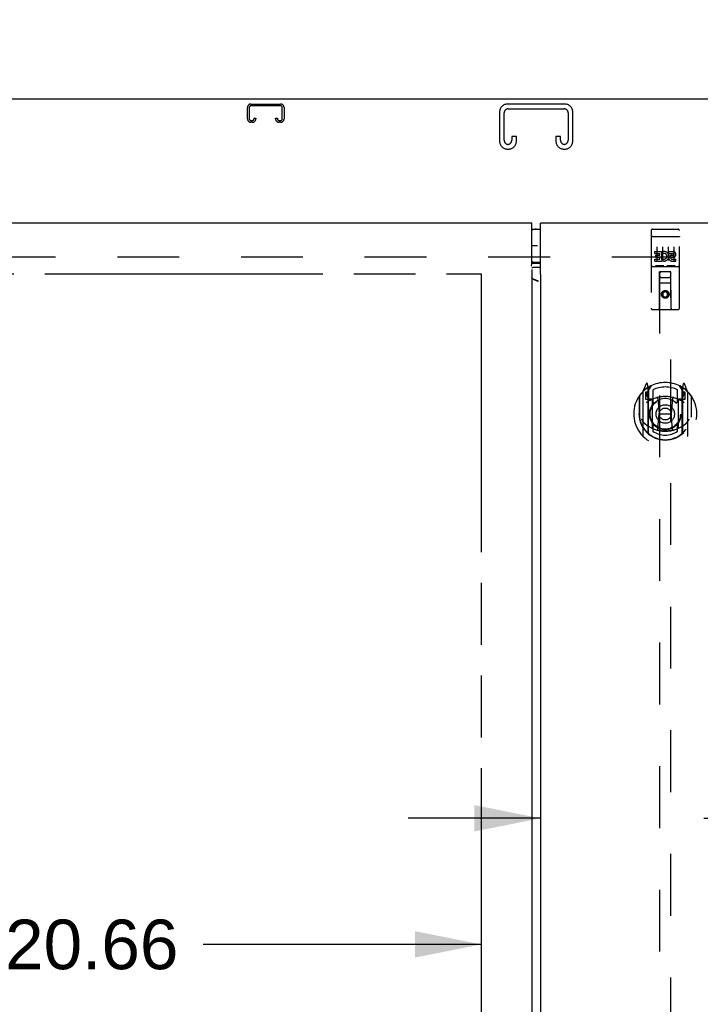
# Model space of a CAD drawing. Header units: inches. Extents: x 0 to 249, y 0 to 161.
# Tile 10 of 22: x 76 to 92, y 99 to 120. Entities that reach past the tile are written whole.
import ezdxf

# ---------------------------------------------------------------- set-up
doc = ezdxf.new("R2010")
doc.units = ezdxf.units.IN
doc.header["$LTSCALE"] = 13.713587
doc.header["$MEASUREMENT"] = 0
doc.linetypes.add('HIDDEN', pattern=[0.2, 0.1, -0.1])
doc.linetypes.add('PHANTOM', pattern=[0.8, 0.45, -0.05, 0.1, -0.05, 0.1, -0.05])
doc.layers.get('0').update_dxf_attribs({"linetype": 'CONTINUOUS'})
for name, color, linetype in [('02___PRT_ALL_AXES', 7, 'CONTINUOUS'), ('AVAILABLE_DOOR_SPACE', 7, 'CONTINUOUS'), ('DEFAULT_2', 8, 'HIDDEN'), ('DIMENSIONS', 7, 'CONTINUOUS'), ('GASKET', 7, 'CONTINUOUS')]:
    doc.layers.add(name, color=color, linetype=linetype)
doc.styles.get("Standard").update_dxf_attribs({"font": 'arial.ttf'})
doc.dimstyles.new('DIMSTYLE_1', dxfattribs={"dimtxt": 1.10002, "dimasz": 1.466694, "dimexe": 0.09, "dimexo": 0.07, "dimgap": 0.0375, "dimtad": 0, "dimtih": 1, "dimtoh": 1, "dimzin": 4, "dimdsep": 46, "dimtxsty": 'Standard', "dimblk": '_FILLED', "dimblk1": '_FILLED', "dimblk2": '_FILLED', "dimcen": 0.09, "dimazin": 1, "dimtfac": 1, "dimtdec": 3, "dimtofl": 0, "dimtmove": 0, "dimatfit": 3, "dimldrblk": '_FILLED', "dimfxl": 1, "dimtolj": 1, "dimtzin": 4, "dimarcsym": 0})

# ---------------------------------------------------------------- blocks, each defined once
blk = doc.blocks.new('_FILLED')
at = {"color": 0, "linetype": 'ByBlock'}
blk.add_solid([(0, 0), (-1, 0.2), (-1, -0.2)], dxfattribs=at)
blk = doc.blocks.new('*D11')
at = {"layer": 'DIMENSIONS', "color": 2, "linetype": 'Continuous'}
for p, q in [((73.952, 114.757), (73.952, 85.732)), ((73.952, 54.507), (73.952, 81.882))]:
    blk.add_line(p, q, dxfattribs=at)
at = {"layer": 'DIMENSIONS', "color": 2, "linetype": 'Continuous', "xscale": 1.4666938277, "yscale": 1.4666938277, "zscale": 1.4666938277}
for p, rotation in [((73.952, 114.757), 90), ((73.952, 54.507), 270)]:
    blk.add_blockref('_FILLED', p, dxfattribs=dict(at, rotation=rotation))
at = {"layer": 'DIMENSIONS', "color": 2, "linetype": 'Continuous', "insert": (73.952, 85.182), "char_height": 1.1, "width": 3.84394, "attachment_point": 2, "line_spacing_factor": 0.9}
blk.add_mtext('60.25\\Ptyp.', dxfattribs=at)
blk = doc.blocks.new('*D20')
at = {"layer": 'DIMENSIONS', "color": 2, "linetype": 'Continuous'}
for p, q in [((88.039, 102.677), (85.106, 102.677)), ((91.664, 102.677), (94.498, 102.677))]:
    blk.add_line(p, q, dxfattribs=at)
at = {"layer": 'DIMENSIONS', "color": 2, "linetype": 'Continuous', "xscale": 1.4666938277, "yscale": 1.4666938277, "zscale": 1.4666938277}
blk.add_blockref('_FILLED', (88.039, 102.677), dxfattribs=at)
at = {"layer": 'DIMENSIONS', "color": 2, "linetype": 'Continuous', "xscale": 1.4666938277, "yscale": 1.4666938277, "zscale": 1.4666938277, "rotation": 180}
blk.add_blockref('_FILLED', (91.664, 102.677), dxfattribs=at)
at = {"layer": 'DIMENSIONS', "color": 2, "linetype": 'Continuous', "insert": (95.048, 103.227), "char_height": 1.1, "width": 2.98927, "attachment_point": 1, "line_spacing_factor": 0.9}
blk.add_mtext('3.63', dxfattribs=at)
blk = doc.blocks.new('*D24')
at = {"layer": 'DIMENSIONS', "color": 2, "linetype": 'Continuous'}
for p, q in [((73.952, 119.83), (72.668, 119.83)), ((73.952, 115.882), (73.952, 119.83)), ((73.952, 114.757), (73.952, 111.824))]:
    blk.add_line(p, q, dxfattribs=at)
at = {"layer": 'DIMENSIONS', "color": 2, "linetype": 'Continuous', "xscale": 1.4666938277, "yscale": 1.4666938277, "zscale": 1.4666938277}
for p, rotation in [((73.952, 115.882), 270), ((73.952, 114.757), 90)]:
    blk.add_blockref('_FILLED', p, dxfattribs=dict(at, rotation=rotation))
at = {"layer": 'DIMENSIONS', "color": 2, "linetype": 'Continuous', "insert": (72.118, 120.38), "char_height": 1.1, "width": 2.98927, "attachment_point": 3, "line_spacing_factor": 0.9}
blk.add_mtext('1.13', dxfattribs=at)
blk = doc.blocks.new('*D27')
at = {"layer": 'DIMENSIONS', "color": 2, "linetype": 'Continuous'}
for p, q in [((66.071, 99.879), (75.614, 99.879)), ((86.727, 99.879), (80.558, 99.879))]:
    blk.add_line(p, q, dxfattribs=at)
at = {"layer": 'DIMENSIONS', "color": 2, "linetype": 'Continuous', "xscale": 1.4666938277, "yscale": 1.4666938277, "zscale": 1.4666938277, "rotation": 180}
blk.add_blockref('_FILLED', (66.071, 99.879), dxfattribs=at)
at = {"layer": 'DIMENSIONS', "color": 2, "linetype": 'Continuous', "xscale": 1.4666938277, "yscale": 1.4666938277, "zscale": 1.4666938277}
blk.add_blockref('_FILLED', (86.727, 99.879), dxfattribs=at)
at = {"layer": 'DIMENSIONS', "color": 2, "linetype": 'Continuous', "insert": (78.086, 100.429), "char_height": 1.1, "width": 3.84394, "attachment_point": 2, "line_spacing_factor": 0.9}
blk.add_mtext('20.66', dxfattribs=at)
blk = doc.blocks.new('*D28')
at = {"layer": 'DIMENSIONS', "color": 2, "linetype": 'Continuous'}
for p, q in [((86.727, 97.58), (84.182, 97.58)), ((87.852, 97.58), (90.785, 97.58))]:
    blk.add_line(p, q, dxfattribs=at)
at = {"layer": 'DIMENSIONS', "color": 2, "linetype": 'Continuous', "xscale": 1.4666938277, "yscale": 1.4666938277, "zscale": 1.4666938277}
blk.add_blockref('_FILLED', (86.727, 97.58), dxfattribs=at)
at = {"layer": 'DIMENSIONS', "color": 2, "linetype": 'Continuous', "xscale": 1.4666938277, "yscale": 1.4666938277, "zscale": 1.4666938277, "rotation": 180}
blk.add_blockref('_FILLED', (87.852, 97.58), dxfattribs=at)
at = {"layer": 'DIMENSIONS', "color": 2, "linetype": 'Continuous', "insert": (83.632, 98.13), "char_height": 1.1, "width": 2.98927, "attachment_point": 3, "line_spacing_factor": 0.9}
blk.add_mtext('1.13', dxfattribs=at)

msp = doc.modelspace()

# ---------------------------------------------------------------- linework, layer by layer
at = {"color": 3, "linetype": 'Continuous'}
for p, q in [((111.894, 118.632), (63.998, 118.632)), ((87.852, 115.882), (64.321, 115.882)), ((87.852, 114.992), (87.852, 115.882)), ((88.039, 114.781), (88.039, 115.882)), ((111.571, 115.882), (88.039, 115.882)), ((87.852, 114.858), (87.852, 54.406)), ((88.039, 114.897), (87.875, 114.897)), ((88.039, 114.723), (88.039, 54.541)), ((88.046, 114.723), (88.039, 114.723)), ((88.046, 114.723), (88.05, 114.728)), ((87.938, 114.613), (87.946, 114.616)), ((87.946, 114.61), (87.954, 114.613))]:
    msp.add_line(p, q, dxfattribs=at)
at = {"color": 7, "linetype": 'Continuous'}
for p, q in [((87.852, 115.752), (88.039, 115.752)), ((88.039, 115.012), (87.852, 115.012)), ((87.852, 114.995), (87.854, 114.995)), ((87.875, 114.996), (88.039, 114.996)), ((87.919, 114.62), (87.924, 114.626)), ((87.959, 114.605), (87.966, 114.607))]:
    msp.add_line(p, q, dxfattribs=at)
at = {"color": 3, "linetype": 'Continuous'}
for points in [[(87.842, 114.937), (87.84, 114.94), (87.84, 114.941), (87.839, 114.941), (87.839, 114.942), (87.839, 114.943), (87.839, 114.943), (87.839, 114.944), (87.839, 114.944), (87.84, 114.945), (87.84, 114.945), (87.841, 114.946), (87.841, 114.947), (87.842, 114.949), (87.843, 114.95), (87.844, 114.952), (87.844, 114.954), (87.845, 114.956), (87.846, 114.958), (87.846, 114.961), (87.847, 114.963), (87.848, 114.967), (87.849, 114.97), (87.849, 114.974), (87.85, 114.978), (87.851, 114.982), (87.851, 114.987), (87.852, 114.992)], [(87.845, 114.933), (87.844, 114.935), (87.842, 114.937)], [(87.875, 114.897), (87.87, 114.897), (87.865, 114.896), (87.859, 114.896), (87.854, 114.896), (87.85, 114.895)], [(88.05, 114.728), (88.051, 114.729), (88.052, 114.73), (88.052, 114.731), (88.053, 114.732), (88.053, 114.732), (88.053, 114.733), (88.053, 114.733), (88.052, 114.734), (88.052, 114.734), (88.052, 114.735), (88.051, 114.735), (88.051, 114.736), (88.05, 114.737), (88.049, 114.738), (88.049, 114.739), (88.048, 114.741), (88.048, 114.742), (88.047, 114.744), (88.046, 114.746), (88.046, 114.748), (88.045, 114.75), (88.044, 114.753), (88.044, 114.756), (88.043, 114.758), (88.043, 114.761), (88.042, 114.764), (88.041, 114.767), (88.041, 114.77), (88.04, 114.773), (88.04, 114.777), (88.039, 114.781)], [(87.865, 114.648), (87.861, 114.651), (87.858, 114.655), (87.855, 114.658), (87.853, 114.661), (87.852, 114.665), (87.852, 114.668)], [(87.994, 114.593), (87.976, 114.602), (87.958, 114.611), (87.94, 114.619), (87.922, 114.627), (87.904, 114.635), (87.886, 114.641), (87.867, 114.647), (87.864, 114.648)], [(87.994, 114.593), (87.974, 114.6), (87.964, 114.603), (87.954, 114.607), (87.945, 114.61), (87.935, 114.614), (87.926, 114.617), (87.917, 114.62), (87.909, 114.624), (87.901, 114.627), (87.894, 114.631), (87.887, 114.634), (87.88, 114.638), (87.875, 114.641), (87.869, 114.644), (87.865, 114.648)]]:
    msp.add_lwpolyline(points, dxfattribs=at)
at = {"color": 7, "linetype": 'Continuous'}
msp.add_lwpolyline([(87.854, 114.995), (87.859, 114.996), (87.865, 114.996), (87.87, 114.996), (87.875, 114.996)], dxfattribs=at)
for centre, start, end in [((87.949, 115.572), 90, 122.8107), ((87.949, 115.192), 237.1893, 270)]:
    msp.add_arc(centre, 0.18, start, end, dxfattribs=at)
at = {"layer": '02___PRT_ALL_AXES', "color": 8, "linetype": 'HIDDEN'}
for p, q in [((90.528, 115.749), (91.093, 115.749)), ((90.579, 115.214), (90.579, 115.256)), ((90.579, 115.256), (90.735, 115.256)), ((90.579, 115.214), (90.692, 115.214)), ((90.6, 115.129), (90.6, 115.172)), ((90.6, 115.172), (90.692, 115.172)), ((90.692, 115.172), (90.692, 115.214)), ((90.735, 115.079), (90.735, 115.256)), ((90.759, 115.208), (90.742, 115.247)), ((90.891, 115.214), (90.891, 115.256)), ((90.891, 115.256), (90.983, 115.256)), ((90.891, 115.214), (90.983, 115.214)), ((90.955, 115.17), (90.983, 115.17)), ((90.579, 115.043), (90.579, 115.086)), ((90.579, 115.086), (90.692, 115.086)), ((90.579, 115.043), (90.735, 115.043)), ((90.6, 115.129), (90.692, 115.129)), ((90.692, 115.086), (90.692, 115.129)), ((90.735, 115.079), (90.748, 115.097)), ((90.735, 115.043), (90.735, 115.056)), ((90.738, 115.054), (90.735, 115.056)), ((90.951, 115.129), (90.997, 115.129)), ((90.955, 115.086), (91.047, 115.086)), ((90.955, 115.043), (91.047, 115.043)), ((91.047, 115.043), (91.047, 115.086)), ((90.528, 114.921), (91.093, 114.921))]:
    msp.add_line(p, q, dxfattribs=at)
msp.add_circle((90.81, 114.304), 0.085, dxfattribs=at)
for centre, radius, start, end in [((90.784, 115.15), 0.107, 244.2636, 113.4027), ((90.784, 115.15), 0.0639, 234.8895, 113.4026), ((90.955, 115.107), 0.0635, 90, 270), ((90.983, 115.192), 0.0644, 282.2995, 90.0775), ((90.983, 115.192), 0.0219, 269.9011, 90), ((90.955, 115.108), 0.0219, 100.307, 270)]:
    msp.add_arc(centre, radius, start, end, dxfattribs=at)
at = {"layer": 'AVAILABLE_DOOR_SPACE', "color": 4, "linetype": 'PHANTOM'}
for p, q in [((66.071, 114.757), (86.727, 114.757)), ((86.727, 114.757), (86.727, 54.507))]:
    msp.add_line(p, q, dxfattribs=at)
at = {"layer": 'DEFAULT_2', "color": 8, "linetype": 'HIDDEN'}
for p, q in [((81.539, 118.202), (81.539, 118.448)), ((81.579, 118.448), (81.579, 118.202)), ((81.619, 118.528), (82.272, 118.528)), ((82.272, 118.488), (81.619, 118.488)), ((82.312, 118.202), (82.312, 118.448)), ((82.352, 118.448), (82.352, 118.202)), ((88.578, 118.528), (87.313, 118.528)), ((87.327, 118.424), (88.564, 118.424)), ((81.687, 118.202), (81.687, 118.216)), ((81.687, 118.216), (81.727, 118.216)), ((81.727, 118.216), (81.727, 118.202)), ((82.164, 118.202), (82.164, 118.216)), ((82.164, 118.216), (82.204, 118.216)), ((82.204, 118.216), (82.204, 118.202)), ((87.133, 118.348), (87.133, 117.708)), ((87.237, 117.722), (87.237, 118.334)), ((88.654, 118.334), (88.654, 117.722)), ((88.758, 117.708), (88.758, 118.348)), ((81.619, 118.162), (81.647, 118.162)), ((81.647, 118.122), (81.619, 118.122)), ((82.244, 118.162), (82.272, 118.162)), ((82.272, 118.122), (82.244, 118.122)), ((87.404, 117.809), (87.404, 117.722)), ((87.508, 117.809), (87.404, 117.809)), ((87.508, 117.708), (87.508, 117.809)), ((88.383, 117.809), (88.383, 117.708)), ((88.487, 117.809), (88.383, 117.809)), ((88.487, 117.722), (88.487, 117.809)), ((87.313, 117.528), (87.328, 117.528)), ((88.563, 117.528), (88.578, 117.528)), ((90.498, 115.719), (90.498, 113.994)), ((90.515, 115.59), (90.514, 115.59)), ((90.515, 115.591), (90.515, 115.59)), ((90.516, 115.591), (90.515, 115.591)), ((90.517, 115.591), (90.516, 115.591)), ((90.518, 115.591), (90.517, 115.591)), ((90.518, 115.591), (90.518, 115.591)), ((90.519, 115.591), (90.518, 115.591)), ((90.52, 115.591), (90.519, 115.591)), ((90.521, 115.591), (90.52, 115.591)), ((90.522, 115.591), (90.521, 115.591)), ((90.522, 115.591), (90.522, 115.591)), ((90.523, 115.591), (90.522, 115.591)), ((90.524, 115.591), (90.523, 115.591)), ((90.525, 115.591), (90.524, 115.591)), ((90.526, 115.591), (90.525, 115.591)), ((90.527, 115.591), (90.526, 115.591)), ((90.528, 115.591), (90.527, 115.591)), ((90.528, 115.591), (91.093, 115.591)), ((90.593, 115.749), (90.778, 115.749)), ((90.843, 115.749), (91.028, 115.749)), ((91.093, 115.591), (91.094, 115.591)), ((91.094, 115.591), (91.095, 115.591)), ((91.095, 115.591), (91.095, 115.591)), ((91.095, 115.591), (91.096, 115.591)), ((91.096, 115.591), (91.097, 115.591)), ((91.097, 115.591), (91.098, 115.591)), ((91.098, 115.591), (91.099, 115.591)), ((91.099, 115.591), (91.1, 115.591)), ((91.1, 115.591), (91.1, 115.591)), ((91.1, 115.591), (91.101, 115.591)), ((91.101, 115.591), (91.102, 115.591)), ((91.102, 115.591), (91.103, 115.591)), ((91.103, 115.591), (91.104, 115.591)), ((91.104, 115.591), (91.104, 115.591)), ((91.104, 115.591), (91.105, 115.591)), ((91.105, 115.591), (91.106, 115.591)), ((91.123, 113.994), (91.123, 115.719)), ((90.623, 115.358), (90.623, 115.052)), ((90.748, 115.358), (90.748, 115.052)), ((90.873, 115.358), (90.873, 115.052)), ((90.998, 115.358), (90.998, 115.052)), ((110.196, 115.132), (65.696, 115.132)), ((90.772, 114.937), (90.6, 114.937)), ((91.022, 114.937), (90.85, 114.937)), ((90.528, 114.921), (91.093, 114.921)), ((90.68, 113.994), (90.684, 114.804)), ((90.685, 114.804), (90.684, 114.804)), ((90.685, 114.804), (90.685, 86.802)), ((90.935, 114.804), (90.685, 114.804)), ((90.935, 86.802), (90.935, 114.804)), ((90.937, 114.804), (90.935, 114.804)), ((90.94, 113.994), (90.937, 114.804)), ((90.938, 114.554), (90.683, 114.554)), ((90.725, 114.679), (90.895, 114.679)), ((90.81, 114.376), (90.748, 114.34)), ((90.748, 114.34), (90.748, 114.268)), ((90.748, 114.34), (90.758, 114.334)), ((90.748, 114.268), (90.758, 114.274)), ((90.81, 114.365), (90.758, 114.334)), ((90.758, 114.334), (90.758, 114.274)), ((90.758, 114.274), (90.81, 114.243)), ((90.81, 114.376), (90.81, 114.365)), ((90.873, 114.34), (90.81, 114.376)), ((90.863, 114.334), (90.81, 114.365)), ((90.81, 114.243), (90.863, 114.274)), ((90.873, 114.34), (90.863, 114.334)), ((90.863, 114.274), (90.863, 114.334)), ((90.873, 114.268), (90.863, 114.274)), ((90.873, 114.268), (90.873, 114.34)), ((90.748, 114.268), (90.81, 114.232)), ((90.81, 114.232), (90.873, 114.268)), ((90.81, 114.232), (90.81, 114.243)), ((91.093, 113.964), (90.528, 113.964)), ((90.385, 112.32), (90.315, 112.145)), ((90.428, 112.237), (90.414, 112.317)), ((91.207, 112.317), (91.193, 112.237)), ((91.306, 112.145), (91.236, 112.32)), ((90.31, 112.134), (90.31, 111.167)), ((90.368, 112.13), (90.368, 111.98)), ((90.428, 112.13), (90.368, 112.13)), ((90.376, 112.102), (90.406, 112.056)), ((90.435, 112.11), (90.38, 112.11)), ((90.407, 112.22), (90.406, 112.22)), ((90.407, 112.22), (90.406, 112.22)), ((90.407, 112.221), (90.407, 112.22)), ((90.428, 111.221), (90.428, 112.237)), ((90.435, 112.17), (90.505, 112.279)), ((90.435, 111.225), (90.435, 112.229)), ((90.438, 112.204), (90.438, 111.996)), ((90.535, 112.182), (90.535, 111.929)), ((91.085, 111.929), (91.085, 112.182)), ((91.115, 112.279), (91.185, 112.17)), ((91.183, 111.996), (91.183, 112.204)), ((91.185, 111.225), (91.185, 112.229)), ((91.24, 112.11), (91.185, 112.11)), ((91.193, 112.237), (91.193, 111.221)), ((91.253, 112.13), (91.193, 112.13)), ((91.214, 112.22), (91.21, 112.223)), ((91.215, 112.056), (91.245, 112.102)), ((91.253, 111.98), (91.253, 112.13)), ((91.31, 111.167), (91.31, 112.134)), ((90.228, 112.039), (90.228, 111.651)), ((90.235, 112.041), (90.235, 111.584)), ((90.368, 111.98), (90.428, 111.98)), ((90.528, 111.978), (90.455, 111.978)), ((90.458, 111.976), (90.524, 111.976)), ((90.528, 111.337), (90.528, 111.969)), ((90.647, 111.995), (90.678, 111.651)), ((90.974, 111.995), (90.943, 111.651)), ((91.165, 111.978), (91.093, 111.978)), ((91.093, 111.969), (91.093, 111.337)), ((91.097, 111.976), (91.163, 111.976)), ((91.193, 111.98), (91.253, 111.98)), ((91.385, 112.041), (91.385, 111.584)), ((91.393, 111.651), (91.393, 112.039)), ((90.228, 111.651), (90.243, 111.651)), ((90.648, 111.311), (90.678, 111.651)), ((90.678, 111.651), (90.943, 111.651)), ((90.973, 111.311), (90.943, 111.651)), ((91.393, 111.651), (91.378, 111.651)), ((90.235, 111.584), (90.236, 111.581)), ((91.385, 111.584), (91.385, 111.581)), ((90.535, 111.368), (90.535, 111.265)), ((91.085, 111.265), (91.085, 111.368))]:
    msp.add_line(p, q, dxfattribs=at)
for points in [[(90.514, 115.59), (90.513, 115.59), (90.513, 115.59), (90.513, 115.59), (90.512, 115.59), (90.512, 115.59), (90.512, 115.59), (90.511, 115.59), (90.511, 115.59), (90.511, 115.59), (90.51, 115.59), (90.51, 115.59), (90.51, 115.59), (90.509, 115.59), (90.509, 115.59), (90.509, 115.589), (90.508, 115.589), (90.508, 115.589), (90.508, 115.589), (90.507, 115.589), (90.507, 115.589), (90.507, 115.589), (90.506, 115.589), (90.506, 115.589), (90.506, 115.589), (90.506, 115.589), (90.505, 115.589), (90.505, 115.589), (90.505, 115.589), (90.504, 115.588), (90.504, 115.588), (90.504, 115.588), (90.504, 115.588), (90.503, 115.588), (90.503, 115.588), (90.503, 115.588), (90.503, 115.588), (90.503, 115.588), (90.502, 115.588), (90.502, 115.588), (90.502, 115.587), (90.502, 115.587), (90.501, 115.587), (90.501, 115.587), (90.501, 115.587), (90.501, 115.587), (90.501, 115.587), (90.501, 115.587), (90.5, 115.587), (90.5, 115.587), (90.5, 115.587), (90.5, 115.586), (90.5, 115.586), (90.5, 115.586), (90.499, 115.586), (90.499, 115.586), (90.499, 115.586), (90.499, 115.586), (90.499, 115.586), (90.499, 115.586), (90.499, 115.586), (90.499, 115.585), (90.499, 115.585), (90.499, 115.585), (90.498, 115.585), (90.498, 115.585), (90.498, 115.585), (90.498, 115.585), (90.498, 115.585), (90.498, 115.585), (90.498, 115.585), (90.498, 115.584), (90.498, 115.584), (90.498, 115.584), (90.498, 115.584), (90.498, 115.584), (90.498, 115.584), (90.498, 115.584)], [(91.106, 115.591), (91.107, 115.59), (91.107, 115.59), (91.107, 115.59), (91.108, 115.59), (91.108, 115.59), (91.109, 115.59), (91.109, 115.59), (91.109, 115.59), (91.11, 115.59), (91.11, 115.59), (91.11, 115.59), (91.111, 115.59), (91.111, 115.59), (91.111, 115.59), (91.112, 115.59), (91.112, 115.59), (91.112, 115.589), (91.113, 115.589), (91.113, 115.589), (91.113, 115.589), (91.114, 115.589), (91.114, 115.589), (91.114, 115.589), (91.114, 115.589), (91.115, 115.589), (91.115, 115.589), (91.115, 115.589), (91.116, 115.589), (91.116, 115.589), (91.116, 115.589), (91.116, 115.588), (91.117, 115.588), (91.117, 115.588), (91.117, 115.588), (91.117, 115.588), (91.118, 115.588), (91.118, 115.588), (91.118, 115.588), (91.118, 115.588), (91.119, 115.588), (91.119, 115.588), (91.119, 115.587), (91.119, 115.587), (91.119, 115.587), (91.12, 115.587), (91.12, 115.587), (91.12, 115.587), (91.12, 115.587), (91.12, 115.587), (91.12, 115.587), (91.121, 115.587), (91.121, 115.587), (91.121, 115.586), (91.121, 115.586), (91.121, 115.586), (91.121, 115.586), (91.122, 115.586), (91.122, 115.586), (91.122, 115.586), (91.122, 115.586), (91.122, 115.586), (91.122, 115.586), (91.122, 115.585), (91.122, 115.585), (91.122, 115.585), (91.122, 115.585), (91.123, 115.585), (91.123, 115.585), (91.123, 115.585), (91.123, 115.585), (91.123, 115.585), (91.123, 115.585), (91.123, 115.584), (91.123, 115.584), (91.123, 115.584), (91.123, 115.584), (91.123, 115.584), (91.123, 115.584), (91.123, 115.584)], [(90.6, 114.937), (90.599, 114.937), (90.599, 114.937), (90.599, 114.937), (90.599, 114.937), (90.598, 114.937), (90.598, 114.937), (90.598, 114.937), (90.598, 114.937), (90.598, 114.937), (90.598, 114.937), (90.597, 114.937), (90.597, 114.937), (90.597, 114.937), (90.597, 114.937), (90.597, 114.937), (90.597, 114.937), (90.596, 114.937), (90.596, 114.937), (90.596, 114.937), (90.596, 114.938), (90.596, 114.938), (90.596, 114.938), (90.595, 114.938), (90.595, 114.938), (90.595, 114.938), (90.595, 114.938), (90.595, 114.938), (90.595, 114.938), (90.595, 114.938), (90.595, 114.938), (90.594, 114.938), (90.594, 114.938), (90.594, 114.938), (90.594, 114.938), (90.594, 114.938), (90.594, 114.938), (90.594, 114.938), (90.594, 114.938), (90.594, 114.938), (90.593, 114.938), (90.593, 114.938), (90.593, 114.938), (90.593, 114.938), (90.593, 114.938), (90.593, 114.938), (90.593, 114.938)], [(90.778, 114.938), (90.778, 114.938), (90.778, 114.938), (90.778, 114.938), (90.778, 114.938), (90.777, 114.938), (90.777, 114.938), (90.777, 114.938), (90.777, 114.938), (90.777, 114.938), (90.777, 114.938), (90.777, 114.938), (90.777, 114.938), (90.777, 114.938), (90.777, 114.938), (90.776, 114.938), (90.776, 114.938), (90.776, 114.938), (90.776, 114.938), (90.776, 114.938), (90.776, 114.938), (90.776, 114.938), (90.776, 114.938), (90.775, 114.938), (90.775, 114.938), (90.775, 114.938), (90.775, 114.938), (90.775, 114.937), (90.775, 114.937), (90.774, 114.937), (90.774, 114.937), (90.774, 114.937), (90.774, 114.937), (90.774, 114.937), (90.774, 114.937), (90.773, 114.937), (90.773, 114.937), (90.773, 114.937), (90.773, 114.937), (90.773, 114.937), (90.773, 114.937), (90.772, 114.937), (90.772, 114.937), (90.772, 114.937), (90.772, 114.937), (90.772, 114.937)], [(90.85, 114.937), (90.849, 114.937), (90.849, 114.937), (90.849, 114.937), (90.849, 114.937), (90.848, 114.937), (90.848, 114.937), (90.848, 114.937), (90.848, 114.937), (90.848, 114.937), (90.848, 114.937), (90.847, 114.937), (90.847, 114.937), (90.847, 114.937), (90.847, 114.937), (90.847, 114.937), (90.847, 114.937), (90.846, 114.937), (90.846, 114.937), (90.846, 114.937), (90.846, 114.938), (90.846, 114.938), (90.846, 114.938), (90.845, 114.938), (90.845, 114.938), (90.845, 114.938), (90.845, 114.938), (90.845, 114.938), (90.845, 114.938), (90.845, 114.938), (90.845, 114.938), (90.844, 114.938), (90.844, 114.938), (90.844, 114.938), (90.844, 114.938), (90.844, 114.938), (90.844, 114.938), (90.844, 114.938), (90.844, 114.938), (90.844, 114.938), (90.843, 114.938), (90.843, 114.938), (90.843, 114.938), (90.843, 114.938), (90.843, 114.938), (90.843, 114.938), (90.843, 114.938)], [(91.028, 114.938), (91.028, 114.938), (91.028, 114.938), (91.028, 114.938), (91.028, 114.938), (91.027, 114.938), (91.027, 114.938), (91.027, 114.938), (91.027, 114.938), (91.027, 114.938), (91.027, 114.938), (91.027, 114.938), (91.027, 114.938), (91.027, 114.938), (91.027, 114.938), (91.026, 114.938), (91.026, 114.938), (91.026, 114.938), (91.026, 114.938), (91.026, 114.938), (91.026, 114.938), (91.026, 114.938), (91.026, 114.938), (91.025, 114.938), (91.025, 114.938), (91.025, 114.938), (91.025, 114.938), (91.025, 114.937), (91.025, 114.937), (91.025, 114.937), (91.024, 114.937), (91.024, 114.937), (91.024, 114.937), (91.024, 114.937), (91.024, 114.937), (91.024, 114.937), (91.023, 114.937), (91.023, 114.937), (91.023, 114.937), (91.023, 114.937), (91.023, 114.937), (91.022, 114.937), (91.022, 114.937), (91.022, 114.937), (91.022, 114.937), (91.022, 114.937)], [(90.278, 111.537), (90.281, 111.532), (90.284, 111.527), (90.287, 111.522), (90.29, 111.517), (90.293, 111.513), (90.295, 111.509), (90.298, 111.505), (90.301, 111.501), (90.303, 111.497), (90.306, 111.493), (90.308, 111.49), (90.311, 111.487), (90.313, 111.483), (90.315, 111.48), (90.318, 111.477), (90.32, 111.474), (90.322, 111.472), (90.324, 111.469), (90.326, 111.467), (90.328, 111.464), (90.33, 111.462), (90.332, 111.459), (90.334, 111.457), (90.336, 111.455), (90.338, 111.453), (90.34, 111.451), (90.341, 111.449), (90.343, 111.448), (90.345, 111.446), (90.347, 111.444), (90.348, 111.443), (90.35, 111.441), (90.351, 111.44), (90.353, 111.438), (90.355, 111.437), (90.356, 111.436)], [(91.265, 111.436), (91.266, 111.437), (91.268, 111.438), (91.269, 111.44), (91.271, 111.441), (91.273, 111.443), (91.274, 111.444), (91.276, 111.446), (91.278, 111.448), (91.279, 111.449), (91.281, 111.451), (91.283, 111.453), (91.285, 111.455), (91.287, 111.457), (91.289, 111.459), (91.291, 111.462), (91.293, 111.464), (91.295, 111.467), (91.297, 111.469), (91.299, 111.472), (91.301, 111.474), (91.303, 111.477), (91.306, 111.48), (91.308, 111.483), (91.31, 111.487), (91.313, 111.49), (91.315, 111.493), (91.318, 111.497), (91.32, 111.501), (91.323, 111.505), (91.325, 111.509), (91.328, 111.513), (91.331, 111.517), (91.334, 111.522), (91.337, 111.527), (91.34, 111.532), (91.343, 111.537)], [(90.998, 111.294), (90.993, 111.292), (90.988, 111.291), (90.982, 111.289), (90.977, 111.288), (90.971, 111.287), (90.966, 111.285), (90.96, 111.284), (90.955, 111.283), (90.949, 111.282), (90.944, 111.281), (90.938, 111.28), (90.933, 111.279), (90.927, 111.278), (90.922, 111.277), (90.916, 111.276), (90.911, 111.275), (90.905, 111.274), (90.9, 111.274), (90.894, 111.273), (90.889, 111.272), (90.883, 111.272), (90.877, 111.271), (90.872, 111.271), (90.866, 111.27), (90.861, 111.27), (90.855, 111.269), (90.85, 111.269), (90.844, 111.269), (90.838, 111.269), (90.833, 111.268), (90.827, 111.268), (90.822, 111.268), (90.816, 111.268), (90.81, 111.268), (90.805, 111.268), (90.799, 111.268), (90.794, 111.268), (90.788, 111.268), (90.782, 111.269), (90.777, 111.269), (90.771, 111.269), (90.766, 111.269), (90.76, 111.27), (90.755, 111.27), (90.749, 111.271), (90.743, 111.271), (90.738, 111.272), (90.732, 111.272), (90.727, 111.273), (90.721, 111.274), (90.716, 111.274), (90.71, 111.275), (90.705, 111.276), (90.699, 111.277), (90.693, 111.278), (90.688, 111.279), (90.682, 111.28), (90.677, 111.281), (90.671, 111.282), (90.666, 111.283), (90.66, 111.284), (90.655, 111.285), (90.65, 111.287), (90.644, 111.288), (90.639, 111.289), (90.633, 111.291), (90.628, 111.292), (90.622, 111.294)]]:
    msp.add_lwpolyline(points, dxfattribs=at)
for centre, radius in [((90.81, 114.304), 0.0845), ((90.81, 111.649), 0.35), ((90.81, 111.649), 0.335), ((90.81, 111.649), 0.205), ((90.81, 111.649), 0.133)]:
    msp.add_circle(centre, radius, dxfattribs=at)
for centre, radius, start, end in [((81.619, 118.448), 0.08, 90, 180), ((81.619, 118.448), 0.04, 90, 180), ((82.272, 118.448), 0.08, 0, 90), ((82.272, 118.448), 0.04, 0, 90), ((87.313, 118.348), 0.18, 90, 180), ((87.327, 118.334), 0.09, 90, 180), ((88.564, 118.334), 0.09, 0, 90), ((88.578, 118.348), 0.18, 0, 90), ((81.619, 118.202), 0.08, 180, 270), ((81.619, 118.202), 0.04, 180, 270), ((81.647, 118.202), 0.08, 270, 360), ((81.647, 118.202), 0.04, 270, 360), ((82.244, 118.202), 0.08, 180, 270), ((82.244, 118.202), 0.04, 180, 270), ((82.272, 118.202), 0.08, 270, 360), ((82.272, 118.202), 0.04, 270, 360), ((87.313, 117.708), 0.18, 180, 270), ((87.327, 117.722), 0.09, 180, 261.7808), ((87.314, 117.722), 0.09, 270, 360), ((87.328, 117.708), 0.18, 270, 360), ((88.563, 117.708), 0.18, 180, 270), ((88.577, 117.722), 0.09, 180, 261.7808), ((88.564, 117.722), 0.09, 270, 360), ((88.578, 117.708), 0.18, 270, 360), ((90.528, 115.719), 0.03, 90, 180), ((91.093, 115.719), 0.03, 0, 90), ((90.528, 114.891), 0.03, 90, 180), ((90.725, 114.764), 0.04, 90, 180), ((90.725, 114.719), 0.04, 180, 270), ((90.895, 114.764), 0.04, 0, 90), ((90.895, 114.719), 0.04, 270, 360), ((91.093, 114.891), 0.03, 0, 90), ((90.528, 113.994), 0.03, 180, 270), ((90.65, 113.994), 0.03, 270, 360), ((90.97, 113.994), 0.03, 180, 270), ((91.093, 113.994), 0.03, 270, 360), ((90.81, 111.649), 0.7, 35.2961, 144.7039), ((90.399, 112.315), 0.015, 10, 158.1959), ((91.222, 112.315), 0.015, 21.8041, 170), ((90.81, 111.651), 0.7, 125.5126, 54.4874), ((90.325, 112.134), 0.015, 135.0748, 180), ((90.38, 112.105), 0.005, 90, 212.6792), ((90.415, 112.204), 0.02, 0, 125.5126), ((90.418, 112.204), 0.02, 0, 125.2543), ((90.455, 112.229), 0.02, 121.4688, 179.9992), ((90.81, 111.649), 0.6, 62.7204, 117.2796), ((91.165, 112.229), 0.02, 0, 58.5295), ((91.203, 112.204), 0.02, 54.7457, 180), ((91.205, 112.204), 0.02, 54.4874, 180), ((91.24, 112.105), 0.005, 327.3208, 90), ((91.295, 112.134), 0.015, 0, 44.9252), ((90.255, 112.041), 0.02, 144.7039, 180), ((90.81, 111.338), 0.7, 53.2319, 126.7681), ((90.247, 111.954), 0.188, 0, 32.6792), ((90.455, 111.998), 0.02, 180, 270), ((90.458, 111.996), 0.02, 180, 270), ((90.524, 111.996), 0.02, 270, 293.464), ((90.543, 111.969), 0.015, 112.9863, 180), ((90.81, 111.336), 0.7, 66.536, 113.464), ((90.565, 111.929), 0.03, 180, 311.1261), ((90.81, 111.649), 0.343, 48.8739, 131.1261), ((90.627, 111.993), 0.02, 5.0796, 105.6131), ((90.993, 111.993), 0.02, 74.3869, 174.9204), ((91.055, 111.929), 0.03, 228.8739, 360), ((91.078, 111.969), 0.015, 0, 67.0137), ((91.097, 111.996), 0.02, 246.536, 270), ((91.163, 111.996), 0.02, 270, 360), ((91.165, 111.998), 0.02, 270, 360), ((91.373, 111.954), 0.188, 147.3208, 180), ((91.365, 112.041), 0.02, 0, 35.2961), ((90.81, 111.653), 0.583, 180.2464, 359.7536), ((90.255, 111.584), 0.02, 180, 187.6622), ((90.81, 111.659), 0.58, 187.6622, 352.3378), ((90.81, 111.968), 0.7, 229.529, 310.471), ((91.365, 111.584), 0.02, 352.3378, 360), ((90.443, 111.221), 0.015, 180, 229.6413), ((90.455, 111.225), 0.02, 180, 230.6594), ((90.543, 111.337), 0.015, 180, 247.0137), ((90.565, 111.368), 0.03, 48.8739, 180), ((90.81, 111.659), 0.48, 235.0461, 304.9539), ((90.81, 111.649), 0.343, 228.8739, 311.1261), ((90.628, 111.313), 0.02, 254.4248, 354.9204), ((90.993, 111.313), 0.02, 185.0796, 285.5752), ((91.055, 111.368), 0.03, 0, 131.1261), ((91.078, 111.337), 0.015, 292.9863, 360), ((91.165, 111.225), 0.02, 309.3378, 359.9984), ((91.178, 111.221), 0.015, 310.3587, 360), ((90.325, 111.167), 0.015, 180, 224.9252), ((91.295, 111.167), 0.015, 315.0748, 360)]:
    msp.add_arc(centre, radius, start, end, dxfattribs=at)
at = {"layer": 'GASKET', "color": 40, "linetype": 'Continuous'}
msp.add_line((87.977, 115.382), (87.852, 115.382), dxfattribs=at)

# ---------------------------------------------------------------- dimensions: what is measured, and where the dimension line sits
at = {"layer": 'DIMENSIONS', "color": 2, "linetype": 'Continuous'}
for base, p1, p2, angle, picture, middle in [((73.951667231, 115.882029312), (86.726929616, 114.757029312), (64.340679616, 115.882029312), 90, '*D24', (70.671303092, 119.823380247)), ((66.071, 99.879), (86.727, 114.757), (66.071, 114.757), 180, '*D27', (78.072, 99.873)), ((86.726929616, 97.57955509), (87.851929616, 114.491050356), (86.726929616, 54.507029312), 180, '*D28', (82.184837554, 97.573422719)), ((88.039429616, 102.676818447), (91.664429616, 85.507029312), (88.039429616, 54.541029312), 180, '*D20', (96.540906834, 102.670682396))]:
    dim = msp.add_linear_dim(base=base, p1=p1, p2=p2, angle=angle, dimstyle='DIMSTYLE_1', dxfattribs=at)
    dim.commit()
    dim.dimension.update_dxf_attribs({"geometry": picture, "text_midpoint": middle, "dimtype": 160})
dim = msp.add_linear_dim(base=(73.952, 54.507), p1=(86.727, 114.757), p2=(86.727, 54.507), angle=270, text='<>\\Ptyp.', dimstyle='DIMSTYLE_1', dxfattribs=at)
dim.commit()
dim.dimension.update_dxf_attribs({"geometry": '*D11', "text_midpoint": (73.952, 83.807), "dimtype": 160})

doc.saveas('drawing.dxf')
